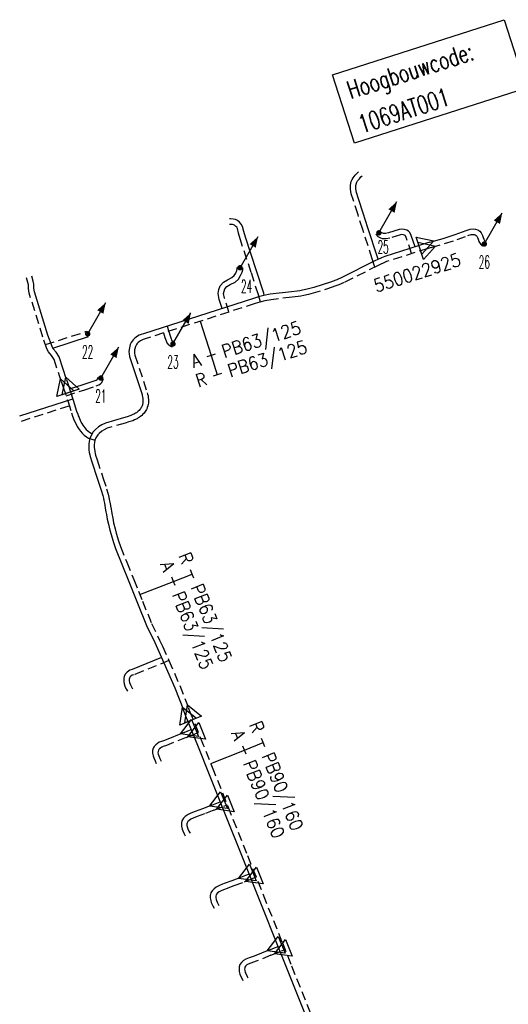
# Model space of a CAD drawing. Header units: millimetres. Extents: x 0 to 118212815, y 0 to 488348790.
# Tile 23 of 143: x 114486889 to 114520787, y 486299097 to 486367423. Entities that reach past the tile are written whole.
import ezdxf
from ezdxf.enums import TextEntityAlignment as Align

# ---------------------------------------------------------------- set-up
doc = ezdxf.new("R2010")
doc.units = ezdxf.units.MM
doc.header["$LTSCALE"] = 200
doc.linetypes.add('HIDDEN2', pattern=[4.7625, 3.175, -1.5875])
for name, color, linetype in [('WW-C-hoogbouw', 7, 'Continuous'), ('WW-C-stijgstrang', 7, 'Continuous'), ('WW-C-VERLOOP', 7, 'Continuous'), ('WW-I-diam', 7, 'Continuous'), ('WW-I-info', 7, 'Continuous'), ('WW-L-aanvoer', 3, 'Continuous'), ('WW-L-retour', 3, 'HIDDEN2')]:
    doc.layers.add(name, color=color, linetype=linetype)
doc.styles.add('DIN17', font='ROMANS.SHX', dxfattribs={"width": 0.9})

# ---------------------------------------------------------------- blocks, each defined once
blk = doc.blocks.new('LR-VERL')
at = {"color": 0, "linetype": 'ByBlock', "lineweight": -2}
blk.add_lwpolyline([(1.08, 0), (-1.08, -1.25), (-1.08, 1.25)], close=True, dxfattribs=at)
blk = doc.blocks.new('LR-styg')
at = {"color": 0, "lineweight": -3}
blk.add_line((0, 0), (2.5, 4.33), dxfattribs=at)
at = {"color": 0, "lineweight": -3, "const_width": 0.375}
blk.add_lwpolyline([(-0.19, 0, 1), (0.19, 0, 1)], format="xyb", close=True, dxfattribs=at)
at = {"color": 0, "lineweight": -3}
blk.add_solid([(2.5, 4.33), (1.32, 3.28), (2.18, 2.78)], dxfattribs=at)
at = {"color": 7, "linetype": 'ByBlock', "lineweight": -2, "style": 'DIN17', "width": 0.5}
blk.add_attdef('*1', text='', height=1.8, dxfattribs=at).set_placement((0, -2.5), align=Align.MIDDLE)
blk = doc.blocks.new('LR-DIAB2')
at = {"color": 0, "linetype": 'Continuous', "lineweight": -3}
blk.add_line((0, 5), (0, 7.8), dxfattribs=at)
at = {"color": 0, "lineweight": -3}
blk.add_line((0, 0), (0, 5), dxfattribs=at)
for points in [[(0.61, 7.8), (0, 7.8), (-0.61, 7.8)], [(0.61, 5), (0, 5), (-0.61, 5)]]:
    blk.add_lwpolyline(points, dxfattribs=at)
at = {"color": 1, "lineweight": -3, "style": 'DIN17', "width": 0.9}
for tag, p in [('*1', (-1.61, 7.8)), ('*2', (-1.61, 5.02))]:
    blk.add_attdef(tag, text='', height=1.8, dxfattribs=at).set_placement(p, align=Align.MIDDLE_RIGHT)
for tag, p in [('*11', (1.61, 7.8)), ('*12', (1.61, 5))]:
    blk.add_attdef(tag, text='', height=1.8, dxfattribs=at).set_placement(p, align=Align.MIDDLE_LEFT)
blk = doc.blocks.new('LR-DIAO2')
at = {"color": 0, "lineweight": -3}
blk.add_line((0, 0), (0, -5), dxfattribs=at)
at = {"color": 0, "linetype": 'Continuous', "lineweight": -3}
blk.add_line((0, -5), (0, -7.8), dxfattribs=at)
at = {"color": 0, "lineweight": -3}
for points in [[(0.61, -5), (0, -5), (-0.61, -5)], [(0.61, -7.8), (0, -7.8), (-0.61, -7.8)]]:
    blk.add_lwpolyline(points, dxfattribs=at)
at = {"color": 1, "lineweight": -3, "style": 'DIN17', "width": 0.9}
for tag, p in [('*1', (-1.61, -5)), ('*2', (-1.61, -7.78))]:
    blk.add_attdef(tag, text='', height=1.8, dxfattribs=at).set_placement(p, align=Align.MIDDLE_RIGHT)
for tag, p in [('*11', (1.61, -5)), ('*12', (1.61, -7.8))]:
    blk.add_attdef(tag, text='', height=1.8, dxfattribs=at).set_placement(p, align=Align.MIDDLE_LEFT)
blk = doc.blocks.new('LR-hyp')
at = {"color": 7, "linetype": 'ByBlock', "lineweight": -3, "style": 'DIN17', "width": 0.9}
blk.add_attdef('*1', text='', height=1.8, dxfattribs=at).set_placement((0, 0), align=Align.MIDDLE)
at = {"color": 7, "linetype": 'ByBlock', "lineweight": -2, "style": 'DIN17', "width": 0.9, "flags": 1}
blk.add_attdef('*2', text='', height=1.8, dxfattribs=at).set_placement((0, -5), align=Align.MIDDLE)
blk = doc.blocks.new('LR-hoogb')
at = {"color": 0, "linetype": 'ByBlock', "lineweight": -3}
blk.add_lwpolyline([(-12.5, 5), (12.5, 5), (12.5, -5), (-12.5, -5)], close=True, dxfattribs=at)
at = {"color": 7, "linetype": 'Continuous', "lineweight": -3, "style": 'DIN17', "width": 0.7}
blk.add_text('Hoogbouwcode:', height=2.5, dxfattribs=at).set_placement((-11.15, 1))
at = {"color": 0, "linetype": 'ByBlock', "lineweight": -3, "style": 'DIN17', "width": 0.7}
for tag, p in [('*1', (-11.15, -4)), ('*2', (-11.15, -9))]:
    blk.add_attdef(tag, p, '', height=2.5, dxfattribs=at)

msp = doc.modelspace()

# ---------------------------------------------------------------- linework, layer by layer
at = {"layer": 'WW-L-aanvoer'}
for p, q in [((114510566, 486356514), (114510653, 486356597)), ((114510216, 486355689), (114510218, 486355915)), ((114510218, 486355915), (114510246, 486356075)), ((114510246, 486356075), (114510279, 486356150)), ((114510279, 486356150), (114510334, 486356237)), ((114510334, 486356237), (114510452, 486356387)), ((114510452, 486356387), (114510566, 486356514)), ((114510256, 486355424), (114510216, 486355689)), ((114510399, 486354992), (114510256, 486355424)), ((114510725, 486354008), (114510399, 486354992)), ((114511048, 486352975), (114510725, 486354008)), ((114501510, 486353599), (114501443, 486353599)), ((114501700, 486353589), (114501510, 486353599)), ((114501852, 486353557), (114501700, 486353589)), ((114501992, 486353478), (114501852, 486353557)), ((114502144, 486353362), (114501992, 486353478)), ((114502258, 486353238), (114502144, 486353362)), ((114502350, 486353064), (114502258, 486353238)), ((114502439, 486352714), (114502350, 486353064)), ((114502543, 486352330), (114502439, 486352714)), ((114511713, 486350937), (114511048, 486352975)), ((114512001, 486352652), (114511989, 486352689)), ((114512023, 486352639), (114512001, 486352652)), ((114512089, 486352608), (114512023, 486352639)), ((114512133, 486352595), (114512089, 486352608)), ((114512210, 486352587), (114512133, 486352595)), ((114512272, 486352590), (114512210, 486352587)), ((114512470, 486352627), (114512272, 486352590)), ((114513214, 486352868), (114512470, 486352627)), ((114513384, 486352897), (114513214, 486352868)), ((114513594, 486352874), (114513384, 486352897)), ((114513757, 486352819), (114513594, 486352874)), ((114513861, 486352754), (114513757, 486352819)), ((114513966, 486352648), (114513861, 486352754)), ((114514055, 486352445), (114513966, 486352648)), ((114516259, 486352250), (114517107, 486352522)), ((114517107, 486352522), (114517859, 486352805)), ((114517859, 486352805), (114518144, 486352887)), ((114518144, 486352887), (114518341, 486352910)), ((114518341, 486352910), (114518519, 486352891)), ((114518519, 486352891), (114518673, 486352829)), ((114518673, 486352829), (114518802, 486352741)), ((114518802, 486352741), (114518909, 486352631)), ((114518909, 486352631), (114519003, 486352449)), ((114503320, 486350000), (114502543, 486352330)), ((114515102, 486351911), (114512214, 486350991)), ((114514321, 486351662), (114514055, 486352445)), ((114515339, 486351985), (114515102, 486351911)), ((114515339, 486351985), (114516259, 486352250)), ((114519003, 486352449), (114519048, 486352312)), ((114519048, 486352312), (114519084, 486352189)), ((114519084, 486352189), (114519135, 486352109)), ((114519135, 486352109), (114519162, 486352075)), ((114519162, 486352075), (114519191, 486352041)), ((114519191, 486352041), (114519236, 486352007)), ((114511529, 486350679), (114509248, 486349530)), ((114511724, 486350782), (114511529, 486350679)), ((114511758, 486350798), (114511713, 486350937)), ((114511995, 486350907), (114511724, 486350782)), ((114512214, 486350991), (114511995, 486350907)), ((114501776, 486349677), (114501877, 486349838)), ((114501877, 486349838), (114501956, 486350027)), ((114501956, 486350027), (114501980, 486350129)), ((114501980, 486350129), (114501986, 486350221)), ((114503815, 486348446), (114503320, 486350000)), ((114487832, 486349284), (114487725, 486349618)), ((114487874, 486349074), (114487832, 486349284)), ((114487876, 486348799), (114487874, 486349074)), ((114500789, 486348956), (114501029, 486349198)), ((114501029, 486349198), (114501304, 486349379)), ((114501304, 486349379), (114501615, 486349535)), ((114501615, 486349535), (114501776, 486349677)), ((114508516, 486349240), (114507299, 486348850)), ((114508570, 486349257), (114508516, 486349240)), ((114508886, 486349372), (114508570, 486349257)), ((114509248, 486349530), (114508886, 486349372)), ((114487922, 486348538), (114487876, 486348799)), ((114488852, 486345529), (114487922, 486348538)), ((114500649, 486348423), (114500702, 486348690)), ((114500724, 486348014), (114500649, 486348423)), ((114500702, 486348690), (114500789, 486348956)), ((114503860, 486348284), (114503815, 486348446)), ((114505741, 486348542), (114504272, 486348368)), ((114506150, 486348589), (114505741, 486348542)), ((114506335, 486348617), (114506150, 486348589)), ((114506520, 486348651), (114506335, 486348617)), ((114506833, 486348720), (114506520, 486348651)), ((114507299, 486348850), (114506833, 486348720)), ((114503104, 486348083), (114495471, 486345633)), ((114500929, 486347385), (114500724, 486348014)), ((114503454, 486348185), (114503104, 486348083)), ((114503823, 486348276), (114503454, 486348185)), ((114504272, 486348368), (114503823, 486348276)), ((114497114, 486346160), (114497325, 486345495)), ((114489134, 486344733), (114488852, 486345529)), ((114489183, 486344636), (114491664, 486345442)), ((114494632, 486345021), (114494562, 486344884)), ((114494693, 486345115), (114494632, 486345021)), ((114494764, 486345204), (114494693, 486345115)), ((114494849, 486345291), (114494764, 486345204)), ((114494961, 486345386), (114494849, 486345291)), ((114495061, 486345454), (114494961, 486345386)), ((114495184, 486345523), (114495061, 486345454)), ((114495320, 486345583), (114495184, 486345523)), ((114495471, 486345633), (114495320, 486345583)), ((114497325, 486345495), (114497398, 486345265)), ((114497398, 486345265), (114497427, 486345192)), ((114497427, 486345192), (114497465, 486345148)), ((114497465, 486345148), (114497484, 486345135)), ((114497484, 486345135), (114497527, 486345115)), ((114497527, 486345115), (114497550, 486345112)), ((114489211, 486344580), (114489134, 486344733)), ((114489412, 486344351), (114489211, 486344580)), ((114489625, 486344016), (114489412, 486344351)), ((114494481, 486344547), (114494470, 486344383)), ((114494470, 486344383), (114494481, 486344230)), ((114494497, 486344663), (114494481, 486344547)), ((114494562, 486344884), (114494497, 486344663)), ((114490131, 486342453), (114489625, 486344016)), ((114494481, 486344230), (114494509, 486344055)), ((114494509, 486344055), (114495378, 486341417)), ((114490131, 486342453), (114490254, 486342100)), ((114491288, 486342103), (114492053, 486342362)), ((114492053, 486342362), (114492190, 486342418)), ((114492190, 486342418), (114492254, 486342461)), ((114492254, 486342461), (114492278, 486342484)), ((114492278, 486342484), (114492314, 486342550)), ((114492314, 486342550), (114492335, 486342613)), ((114490254, 486342100), (114490606, 486341017)), ((114490349, 486341806), (114491288, 486342103)), ((114486889, 486339931), (114490576, 486341110)), ((114490606, 486341017), (114490835, 486340265)), ((114495378, 486341417), (114495396, 486341344)), ((114495396, 486341344), (114495418, 486341244)), ((114495418, 486341244), (114495433, 486341133)), ((114495436, 486340862), (114495425, 486340786)), ((114495433, 486341133), (114495439, 486341054)), ((114495440, 486340923), (114495436, 486340862)), ((114495439, 486341054), (114495441, 486340985)), ((114495441, 486340985), (114495440, 486340923)), ((114490835, 486340265), (114490917, 486340038)), ((114495039, 486340194), (114494981, 486340150)), ((114495109, 486340253), (114495039, 486340194)), ((114495169, 486340308), (114495109, 486340253)), ((114495224, 486340367), (114495169, 486340308)), ((114495289, 486340452), (114495224, 486340367)), ((114495322, 486340506), (114495289, 486340452)), ((114495343, 486340543), (114495322, 486340506)), ((114495359, 486340576), (114495343, 486340543)), ((114495376, 486340617), (114495359, 486340576)), ((114495385, 486340640), (114495376, 486340617)), ((114495399, 486340683), (114495385, 486340640)), ((114495405, 486340703), (114495399, 486340683)), ((114495414, 486340742), (114495405, 486340703)), ((114495425, 486340786), (114495414, 486340742)), ((114490917, 486340038), (114490955, 486339938)), ((114490955, 486339938), (114491004, 486339810)), ((114491004, 486339810), (114491116, 486339566)), ((114491116, 486339566), (114491208, 486339392)), ((114494096, 486339798), (114492834, 486339424)), ((114494347, 486339870), (114494096, 486339798)), ((114494606, 486339951), (114494347, 486339870)), ((114494698, 486339992), (114494606, 486339951)), ((114494848, 486340067), (114494698, 486339992)), ((114494914, 486340107), (114494848, 486340067)), ((114494981, 486340150), (114494914, 486340107)), ((114491208, 486339392), (114491280, 486339275)), ((114491280, 486339275), (114491398, 486339110)), ((114491398, 486339110), (114491501, 486338985)), ((114491501, 486338985), (114491609, 486338885)), ((114491609, 486338885), (114491735, 486338791)), ((114491994, 486338834), (114491836, 486338572)), ((114492138, 486338994), (114491994, 486338834)), ((114492365, 486339181), (114492138, 486338994)), ((114492577, 486339307), (114492365, 486339181)), ((114492834, 486339424), (114492577, 486339307)), ((114491705, 486338153), (114491679, 486337976)), ((114491747, 486338358), (114491705, 486338153)), ((114491735, 486338791), (114491837, 486338735)), ((114491836, 486338572), (114491747, 486338358)), ((114491837, 486338735), (114491888, 486338712)), ((114491888, 486338712), (114491916, 486338704)), ((114491679, 486337976), (114491682, 486337718)), ((114491682, 486337718), (114491693, 486337572)), ((114491693, 486337572), (114491718, 486337398)), ((114491718, 486337398), (114491755, 486337231)), ((114491755, 486337231), (114491789, 486337100)), ((114491789, 486337100), (114491901, 486336752)), ((114491901, 486336752), (114492296, 486335545)), ((114492296, 486335545), (114492551, 486334766)), ((114492551, 486334766), (114492653, 486334398)), ((114492653, 486334398), (114492697, 486334212)), ((114492697, 486334212), (114492728, 486334064)), ((114492728, 486334064), (114492764, 486333873)), ((114492764, 486333873), (114492851, 486333384)), ((114492851, 486333384), (114492872, 486333263)), ((114492872, 486333263), (114492903, 486333089)), ((114492903, 486333089), (114492968, 486332765)), ((114492968, 486332765), (114493039, 486332425)), ((114493039, 486332425), (114493144, 486332002)), ((114493144, 486332002), (114493225, 486331691)), ((114493225, 486331691), (114493392, 486331141)), ((114493392, 486331141), (114493534, 486330734)), ((114493534, 486330734), (114493964, 486329639)), ((114493964, 486329639), (114494452, 486328442)), ((114494452, 486328442), (114494782, 486327631)), ((114494782, 486327631), (114495057, 486326929)), ((114495057, 486326929), (114495688, 486325377)), ((114495688, 486325377), (114496254, 486324193)), ((114496254, 486324193), (114496445, 486323793)), ((114496445, 486323793), (114496890, 486322800)), ((114496732, 486323153), (114494703, 486322328)), ((114496890, 486322800), (114497646, 486321063)), ((114494146, 486321875), (114494108, 486321696)), ((114494232, 486322024), (114494146, 486321875)), ((114494350, 486322155), (114494232, 486322024)), ((114494528, 486322274), (114494350, 486322155)), ((114494703, 486322328), (114494528, 486322274)), ((114494108, 486321696), (114494109, 486321504)), ((114494109, 486321504), (114494140, 486321340)), ((114494140, 486321340), (114494216, 486321114)), ((114494216, 486321114), (114494302, 486320949)), ((114497646, 486321063), (114498248, 486319539)), ((114494302, 486320949), (114494363, 486320823)), ((114498380, 486319209), (114498248, 486319536)), ((114499295, 486316938), (114498380, 486319209)), ((114498303, 486317966), (114496945, 486317412)), ((114498303, 486317966), (114498549, 486318067)), ((114498549, 486318067), (114498799, 486318168)), ((114496222, 486316990), (114496157, 486316866)), ((114496333, 486317114), (114496222, 486316990)), ((114496452, 486317205), (114496333, 486317114)), ((114496575, 486317287), (114496452, 486317205)), ((114496721, 486317339), (114496575, 486317287)), ((114496945, 486317412), (114496721, 486317339)), ((114496113, 486316718), (114496101, 486316532)), ((114496101, 486316532), (114496139, 486316348)), ((114496157, 486316866), (114496113, 486316718)), ((114496139, 486316348), (114496191, 486316194)), ((114500056, 486315032), (114499295, 486316938)), ((114496191, 486316194), (114496276, 486316002)), ((114496276, 486316002), (114496368, 486315810)), ((114501214, 486312132), (114500056, 486315032)), ((114500225, 486312914), (114499572, 486312667)), ((114500225, 486312914), (114500559, 486313052)), ((114500559, 486313052), (114500806, 486313152)), ((114498582, 486312273), (114498369, 486312133)), ((114498767, 486312363), (114498582, 486312273)), ((114499063, 486312484), (114498767, 486312363)), ((114499572, 486312667), (114499063, 486312484)), ((114498143, 486311819), (114498112, 486311656)), ((114498112, 486311656), (114498117, 486311464)), ((114498247, 486312007), (114498143, 486311819)), ((114498369, 486312133), (114498247, 486312007)), ((114502299, 486309414), (114501214, 486312132)), ((114498117, 486311464), (114498160, 486311243)), ((114498160, 486311243), (114498204, 486311125)), ((114498204, 486311125), (114498294, 486310931)), ((114498294, 486310931), (114498378, 486310784)), ((114503660, 486306004), (114502299, 486309414)), ((114502810, 486308133), (114502564, 486308033)), ((114500954, 486307424), (114500743, 486307334)), ((114501080, 486307470), (114500954, 486307424)), ((114501608, 486307664), (114501080, 486307470)), ((114502197, 486307885), (114501608, 486307664)), ((114502564, 486308033), (114502197, 486307885)), ((114500149, 486306822), (114500113, 486306636)), ((114500231, 486306974), (114500149, 486306822)), ((114500375, 486307114), (114500231, 486306974)), ((114500524, 486307224), (114500375, 486307114)), ((114500743, 486307334), (114500524, 486307224)), ((114500113, 486306636), (114500110, 486306481)), ((114500110, 486306481), (114500145, 486306290)), ((114500145, 486306290), (114500184, 486306163)), ((114500184, 486306163), (114500239, 486306028)), ((114500239, 486306028), (114500294, 486305923)), ((114500294, 486305923), (114500370, 486305773)), ((114504749, 486303278), (114503660, 486306004)), ((114505371, 486301720), (114504749, 486303278)), ((114504172, 486302859), (114503154, 486302438)), ((114504172, 486302859), (114504563, 486303017)), ((114504563, 486303017), (114504812, 486303119)), ((114502271, 486301996), (114502171, 486301850)), ((114502422, 486302145), (114502271, 486301996)), ((114502585, 486302240), (114502422, 486302145)), ((114502809, 486302318), (114502585, 486302240)), ((114503154, 486302438), (114502809, 486302318)), ((114502125, 486301696), (114502108, 486301541)), ((114502108, 486301541), (114502126, 486301368)), ((114502171, 486301850), (114502125, 486301696)), ((114502126, 486301368), (114502171, 486301196)), ((114506714, 486298356), (114505371, 486301720)), ((114502171, 486301196), (114502219, 486301073)), ((114502219, 486301073), (114502320, 486300865)), ((114502320, 486300865), (114502377, 486300756))]:
    msp.add_line(p, q, dxfattribs=at)
at = {"layer": 'WW-L-retour'}
for p, q in [((114510022, 486356456), (114510161, 486356632)), ((114510161, 486356632), (114510293, 486356778)), ((114510293, 486356778), (114510390, 486356871)), ((114509836, 486355662), (114509838, 486355950)), ((114509838, 486355950), (114509880, 486356188)), ((114509880, 486356188), (114509943, 486356329)), ((114509943, 486356329), (114510022, 486356456)), ((114509885, 486355336), (114509836, 486355662)), ((114510038, 486354873), (114509885, 486355336)), ((114510363, 486353892), (114510038, 486354873)), ((114510686, 486352860), (114510363, 486353892)), ((114501501, 486353219), (114501445, 486353219)), ((114501651, 486353211), (114501501, 486353219)), ((114501716, 486353197), (114501651, 486353211)), ((114501783, 486353160), (114501716, 486353197)), ((114501887, 486353080), (114501783, 486353160)), ((114501945, 486353017), (114501887, 486353080)), ((114501993, 486352927), (114501945, 486353017)), ((114502071, 486352617), (114501993, 486352927)), ((114502179, 486352220), (114502071, 486352617)), ((114511351, 486350819), (114510686, 486352860)), ((114511655, 486352486), (114511627, 486352573)), ((114511700, 486352414), (114511655, 486352486)), ((114513306, 486352498), (114512564, 486352258)), ((114513396, 486352513), (114513306, 486352498)), ((114513512, 486352501), (114513396, 486352513)), ((114513593, 486352474), (114513512, 486352501)), ((114513622, 486352455), (114513593, 486352474)), ((114517979, 486352444), (114518218, 486352513)), ((114518218, 486352513), (114518343, 486352527)), ((114518343, 486352527), (114518426, 486352519)), ((114518426, 486352519), (114518493, 486352492)), ((114518493, 486352492), (114518556, 486352448)), ((114502959, 486349882), (114502179, 486352220)), ((114511766, 486352349), (114511700, 486352414)), ((114511846, 486352302), (114511766, 486352349)), ((114511953, 486352251), (114511846, 486352302)), ((114512059, 486352220), (114511953, 486352251)), ((114512202, 486352206), (114512059, 486352220)), ((114512317, 486352212), (114512202, 486352206)), ((114512564, 486352258), (114512317, 486352212)), ((114513646, 486352431), (114513622, 486352455)), ((114513700, 486352308), (114513646, 486352431)), ((114514082, 486351187), (114513700, 486352308)), ((114515445, 486351619), (114516369, 486351886)), ((114516369, 486351886), (114517232, 486352163)), ((114517232, 486352163), (114517979, 486352444)), ((114518556, 486352448), (114518598, 486352406)), ((114518598, 486352406), (114518652, 486352301)), ((114518652, 486352301), (114518685, 486352200)), ((114518685, 486352200), (114518734, 486352031)), ((114518734, 486352031), (114518827, 486351885)), ((114518827, 486351885), (114518870, 486351832)), ((114518870, 486351832), (114518927, 486351765)), ((114515218, 486351549), (114512340, 486350632)), ((114515445, 486351619), (114515218, 486351549)), ((114518927, 486351765), (114519004, 486351706)), ((114511536, 486350257), (114511351, 486350819)), ((114511893, 486350441), (114511703, 486350341)), ((114512143, 486350557), (114511893, 486350441)), ((114512340, 486350632), (114512143, 486350557)), ((114502215, 486349662), (114502318, 486349909)), ((114502318, 486349909), (114502358, 486350074)), ((114502358, 486350074), (114502365, 486350198)), ((114503450, 486348337), (114502959, 486349882)), ((114511703, 486350341), (114509410, 486349186)), ((114487463, 486349189), (114487363, 486349502)), ((114487494, 486349034), (114487463, 486349189)), ((114501495, 486349050), (114501829, 486349218)), ((114501829, 486349218), (114502068, 486349428)), ((114502068, 486349428), (114502215, 486349662)), ((114509410, 486349186), (114509027, 486349019)), ((114487497, 486348764), (114487494, 486349034)), ((114487552, 486348448), (114487497, 486348764)), ((114488494, 486345403), (114487552, 486348448)), ((114501036, 486348420), (114501070, 486348594)), ((114501093, 486348108), (114501036, 486348420)), ((114501070, 486348594), (114501122, 486348753)), ((114501122, 486348753), (114501271, 486348902)), ((114501271, 486348902), (114501495, 486349050)), ((114507408, 486348486), (114506926, 486348351)), ((114508633, 486348878), (114507408, 486348486)), ((114508694, 486348898), (114508633, 486348878)), ((114509027, 486349019), (114508694, 486348898)), ((114503215, 486347720), (114495589, 486345272)), ((114501409, 486347140), (114501093, 486348108)), ((114503552, 486347818), (114503215, 486347720)), ((114503592, 486347828), (114503450, 486348337)), ((114503907, 486347905), (114503552, 486347818)), ((114504333, 486347993), (114503907, 486347905)), ((114505785, 486348165), (114504333, 486347993)), ((114506200, 486348213), (114505785, 486348165)), ((114506397, 486348242), (114506200, 486348213)), ((114506595, 486348278), (114506397, 486348242)), ((114506926, 486348351), (114506595, 486348278)), ((114488681, 486344872), (114491547, 486345804)), ((114496867, 486345682), (114496963, 486345380)), ((114488783, 486344583), (114488494, 486345403)), ((114495108, 486345012), (114495049, 486344952)), ((114495191, 486345083), (114495108, 486345012)), ((114495261, 486345131), (114495191, 486345083)), ((114495354, 486345183), (114495261, 486345131)), ((114495457, 486345228), (114495354, 486345183)), ((114495589, 486345272), (114495457, 486345228)), ((114496963, 486345380), (114497040, 486345137)), ((114497040, 486345137), (114497098, 486344991)), ((114497098, 486344991), (114497209, 486344863)), ((114488893, 486344366), (114488783, 486344583)), ((114489107, 486344122), (114488893, 486344366)), ((114494859, 486344508), (114494851, 486344383)), ((114494851, 486344383), (114494859, 486344274)), ((114494870, 486344583), (114494859, 486344508)), ((114494859, 486344274), (114494880, 486344145)), ((114494917, 486344743), (114494870, 486344583)), ((114494961, 486344831), (114494917, 486344743)), ((114495001, 486344892), (114494961, 486344831)), ((114495049, 486344952), (114495001, 486344892)), ((114497209, 486344863), (114497295, 486344803)), ((114497295, 486344803), (114497420, 486344747)), ((114497420, 486344747), (114497496, 486344736)), ((114489279, 486343853), (114489107, 486344122)), ((114489767, 486342346), (114489279, 486343853)), ((114494880, 486344145), (114495744, 486341522)), ((114489767, 486342346), (114489892, 486341983)), ((114492493, 486342163), (114492584, 486342252)), ((114492584, 486342252), (114492663, 486342397)), ((114492663, 486342397), (114492695, 486342491)), ((114489892, 486341983), (114490244, 486340903)), ((114490105, 486341330), (114491406, 486341742)), ((114491406, 486341742), (114492186, 486342006)), ((114492186, 486342006), (114492368, 486342081)), ((114492368, 486342081), (114492493, 486342163)), ((114490244, 486340903), (114490474, 486340145)), ((114495744, 486341522), (114495766, 486341431)), ((114495766, 486341431), (114495793, 486341310)), ((114495793, 486341310), (114495811, 486341173)), ((114495811, 486341173), (114495819, 486341074)), ((114495820, 486340907), (114495814, 486340821)), ((114495819, 486341074), (114495821, 486340988)), ((114495821, 486340988), (114495820, 486340907)), ((114487005, 486339569), (114490326, 486340631)), ((114495603, 486340236), (114495513, 486340120)), ((114495651, 486340314), (114495603, 486340236)), ((114495680, 486340367), (114495651, 486340314)), ((114495706, 486340421), (114495680, 486340367)), ((114495728, 486340474), (114495706, 486340421)), ((114495742, 486340509), (114495728, 486340474)), ((114495764, 486340575), (114495742, 486340509)), ((114495773, 486340608), (114495764, 486340575)), ((114495783, 486340651), (114495773, 486340608)), ((114495799, 486340715), (114495783, 486340651)), ((114495814, 486340821), (114495799, 486340715)), ((114490474, 486340145), (114490560, 486339906)), ((114490560, 486339906), (114490600, 486339802)), ((114490600, 486339802), (114490653, 486339663)), ((114490653, 486339663), (114490775, 486339397)), ((114494456, 486339506), (114494203, 486339433)), ((114494739, 486339594), (114494456, 486339506)), ((114494861, 486339648), (114494739, 486339594)), ((114495032, 486339735), (114494861, 486339648)), ((114495115, 486339785), (114495032, 486339735)), ((114495199, 486339839), (114495115, 486339785)), ((114495274, 486339896), (114495199, 486339839)), ((114495361, 486339967), (114495274, 486339896)), ((114495437, 486340039), (114495361, 486339967)), ((114495513, 486340120), (114495437, 486340039)), ((114490775, 486339397), (114490877, 486339204)), ((114490877, 486339204), (114490962, 486339065)), ((114490962, 486339065), (114491097, 486338878)), ((114491097, 486338878), (114491225, 486338723)), ((114492585, 486338870), (114492402, 486338718)), ((114492753, 486338970), (114492585, 486338870)), ((114492967, 486339067), (114492753, 486338970)), ((114494203, 486339433), (114492967, 486339067)), ((114491225, 486338723), (114491366, 486338593)), ((114491366, 486338593), (114491529, 486338471)), ((114491529, 486338471), (114491668, 486338394)), ((114491668, 486338394), (114491753, 486338357)), ((114491753, 486338357), (114492111, 486338243)), ((114492112, 486338245), (114492079, 486338088)), ((114492176, 486338400), (114492112, 486338245)), ((114492301, 486338606), (114492176, 486338400)), ((114492402, 486338718), (114492301, 486338606)), ((114492079, 486338088), (114492060, 486337951)), ((114492060, 486337951), (114492062, 486337734)), ((114492062, 486337734), (114492071, 486337614)), ((114492071, 486337614), (114492092, 486337466)), ((114492092, 486337466), (114492124, 486337320)), ((114492124, 486337320), (114492154, 486337206)), ((114492154, 486337206), (114492260, 486336875)), ((114492260, 486336875), (114492658, 486335661)), ((114492658, 486335661), (114492916, 486334875)), ((114492916, 486334875), (114493021, 486334492)), ((114493021, 486334492), (114493068, 486334294)), ((114493068, 486334294), (114493100, 486334138)), ((114493100, 486334138), (114493137, 486333942)), ((114493137, 486333942), (114493226, 486333450)), ((114493226, 486333450), (114493247, 486333328)), ((114493247, 486333328), (114493276, 486333160)), ((114493276, 486333160), (114493340, 486332843)), ((114493340, 486332843), (114493408, 486332516)), ((114493408, 486332516), (114493512, 486332096)), ((114493512, 486332096), (114493591, 486331794)), ((114493591, 486331794), (114493753, 486331259)), ((114493753, 486331259), (114493891, 486330866)), ((114493891, 486330866), (114494317, 486329780)), ((114494317, 486329780), (114494804, 486328585)), ((114494804, 486328585), (114495135, 486327771)), ((114495135, 486327771), (114495410, 486327070)), ((114495410, 486327070), (114496036, 486325531)), ((114496036, 486325531), (114496597, 486324357)), ((114496597, 486324357), (114496790, 486323953)), ((114496790, 486323953), (114497237, 486322954)), ((114497239, 486322949), (114494831, 486321970)), ((114497237, 486322954), (114497997, 486321209)), ((114494505, 486321737), (114494488, 486321657)), ((114494541, 486321799), (114494505, 486321737)), ((114494601, 486321865), (114494541, 486321799)), ((114494693, 486321927), (114494601, 486321865)), ((114494831, 486321970), (114494693, 486321927)), ((114494488, 486321657), (114494489, 486321541)), ((114494489, 486321541), (114494509, 486321435)), ((114494509, 486321435), (114494566, 486321263)), ((114494566, 486321263), (114494641, 486321120)), ((114494641, 486321120), (114494705, 486320989)), ((114497997, 486321209), (114498602, 486319679)), ((114498725, 486319369), (114498600, 486319678)), ((114499648, 486317079), (114498725, 486319369)), ((114498445, 486317614), (114499051, 486317861)), ((114499051, 486317861), (114499293, 486317959)), ((114496746, 486316945), (114496673, 486316896)), ((114496844, 486316979), (114496746, 486316945)), ((114497076, 486317055), (114496844, 486316979)), ((114498445, 486317614), (114497076, 486317055)), ((114500409, 486315173), (114499648, 486317079)), ((114496489, 486316651), (114496484, 486316559)), ((114496484, 486316559), (114496507, 486316448)), ((114496511, 486316721), (114496489, 486316651)), ((114496507, 486316448), (114496546, 486316332)), ((114496537, 486316772), (114496511, 486316721)), ((114496592, 486316835), (114496537, 486316772)), ((114496546, 486316332), (114496621, 486316160)), ((114496673, 486316896), (114496592, 486316835)), ((114496621, 486316160), (114496710, 486315974)), ((114501566, 486312273), (114500409, 486315173)), ((114501044, 486312839), (114501299, 486312942)), ((114499704, 486312310), (114499199, 486312130)), ((114500367, 486312562), (114499704, 486312310)), ((114500367, 486312562), (114501044, 486312839)), ((114502652, 486309555), (114501566, 486312273)), ((114498505, 486311689), (114498493, 486311626)), ((114498493, 486311626), (114498496, 486311506)), ((114498496, 486311506), (114498527, 486311347)), ((114498555, 486311779), (114498505, 486311689)), ((114498612, 486311838), (114498555, 486311779)), ((114498771, 486311942), (114498612, 486311838)), ((114498922, 486312016), (114498771, 486311942)), ((114499199, 486312130), (114498922, 486312016)), ((114498527, 486311347), (114498555, 486311272)), ((114498555, 486311272), (114498632, 486311105)), ((114498632, 486311105), (114498708, 486310972)), ((114504013, 486306145), (114502652, 486309555)), ((114502339, 486307533), (114501740, 486307308)), ((114503054, 486307822), (114502339, 486307533)), ((114503303, 486307923), (114503054, 486307822)), ((114500511, 486306693), (114500492, 486306596)), ((114500538, 486306742), (114500511, 486306693)), ((114500621, 486306824), (114500538, 486306742)), ((114500723, 486306899), (114500621, 486306824)), ((114500903, 486306989), (114500723, 486306899)), ((114501094, 486307070), (114500903, 486306989)), ((114501212, 486307114), (114501094, 486307070)), ((114501740, 486307308), (114501212, 486307114)), ((114500492, 486306596), (114500491, 486306512)), ((114500491, 486306512), (114500515, 486306381)), ((114500515, 486306381), (114500543, 486306291)), ((114500543, 486306291), (114500584, 486306188)), ((114500584, 486306188), (114500632, 486306097)), ((114500632, 486306097), (114500709, 486305944)), ((114505102, 486303418), (114504013, 486306145)), ((114505724, 486301861), (114505102, 486303418)), ((114504314, 486302506), (114505056, 486302807)), ((114505056, 486302807), (114505305, 486302909)), ((114502934, 486301959), (114502745, 486301893)), ((114503289, 486302083), (114502934, 486301959)), ((114504314, 486302506), (114503289, 486302083)), ((114502499, 486301621), (114502490, 486301540)), ((114502490, 486301540), (114502501, 486301436)), ((114502518, 486301684), (114502499, 486301621)), ((114502501, 486301436), (114502533, 486301314)), ((114502564, 486301751), (114502518, 486301684)), ((114502533, 486301314), (114502567, 486301225)), ((114502655, 486301841), (114502564, 486301751)), ((114502745, 486301893), (114502655, 486301841)), ((114507067, 486298497), (114505724, 486301861)), ((114502567, 486301225), (114502659, 486301036)), ((114502659, 486301036), (114502713, 486300933))]:
    msp.add_line(p, q, dxfattribs=at)

# ---------------------------------------------------------------- block references
at = {"layer": 'WW-C-hoogbouw', "linetype": 'Continuous'}
ref = msp.add_blockref('LR-hoogb', (114515313, 486363133), dxfattribs=dict(at, xscale=499.9999999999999, yscale=499.9999999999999, zscale=499.9999999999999, rotation=17.78828290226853))
ref.add_attrib('*1', '1069AT001', (114510617, 486359525), dxfattribs={"layer": '0', "color": 7, "linetype": 'ByBlock', "lineweight": -3, "height": 1250, "rotation": 17.78828, "style": 'DIN17', "width": 0.7})
at = {"layer": 'WW-C-stijgstrang', "linetype": 'Continuous'}
ref = msp.add_blockref('LR-styg', (114511808, 486352631), dxfattribs=dict(at, xscale=500, yscale=500, zscale=500))
ref.add_attrib('*1', '25', dxfattribs={"layer": '0', "color": 1, "linetype": 'ByBlock', "lineweight": -2, "height": 900, "style": 'DIN17', "width": 0.5}).set_placement((114512105, 486351640), align=Align.MIDDLE)
ref = msp.add_blockref('LR-styg', (114519120, 486351856), dxfattribs=dict(at, xscale=500, yscale=500, zscale=500))
ref.add_attrib('*1', '26', dxfattribs={"layer": '0', "color": 1, "linetype": 'ByBlock', "lineweight": -2, "height": 900, "style": 'DIN17', "width": 0.5}).set_placement((114519120, 486350606), align=Align.MIDDLE)
ref = msp.add_blockref('LR-styg', (114502175, 486350209), dxfattribs=dict(at, xscale=500, yscale=500, zscale=500))
ref.add_attrib('*1', '24', dxfattribs={"layer": '0', "color": 1, "linetype": 'ByBlock', "lineweight": -2, "height": 900, "style": 'DIN17', "width": 0.5}).set_placement((114502626, 486348917), align=Align.MIDDLE)
ref = msp.add_blockref('LR-styg', (114491606, 486345623), dxfattribs=dict(at, xscale=500, yscale=500, zscale=500))
ref.add_attrib('*1', '22', dxfattribs={"layer": '0', "color": 1, "linetype": 'ByBlock', "lineweight": -2, "height": 900, "style": 'DIN17', "width": 0.5}).set_placement((114491606, 486344373), align=Align.MIDDLE)
ref = msp.add_blockref('LR-styg', (114497523, 486344924), dxfattribs=dict(at, xscale=500, yscale=500, zscale=500))
ref.add_attrib('*1', '23', dxfattribs={"layer": '0', "color": 1, "linetype": 'ByBlock', "lineweight": -2, "height": 900, "style": 'DIN17', "width": 0.5}).set_placement((114497523, 486343674), align=Align.MIDDLE)
ref = msp.add_blockref('LR-styg', (114492515, 486342552), dxfattribs=dict(at, xscale=500, yscale=500, zscale=500))
ref.add_attrib('*1', '21', dxfattribs={"layer": '0', "color": 1, "linetype": 'ByBlock', "lineweight": -2, "height": 900, "style": 'DIN17', "width": 0.5}).set_placement((114492515, 486341302), align=Align.MIDDLE)
at = {"layer": 'WW-C-VERLOOP', "linetype": 'Continuous', "xscale": 500, "yscale": 500, "zscale": 500}
for p, rotation in [((114515102, 486351911), 17.6596), ((114515218, 486351549), 17.6596), ((114489892, 486341983), 108.0398), ((114490254, 486342100), 108.0398), ((114498380, 486319209), 111.9425), ((114498725, 486319369), 111.9425), ((114498549, 486318067), 202.1083), ((114499051, 486317861), 202.1083), ((114500559, 486313052), 202.1083), ((114501044, 486312839), 202.1083), ((114502564, 486308033), 202.1083), ((114503054, 486307822), 202.1083), ((114504563, 486303017), 202.1083), ((114505056, 486302807), 202.1083)]:
    msp.add_blockref('LR-VERL', p, dxfattribs=dict(at, rotation=rotation))
at = {"layer": 'WW-I-diam', "linetype": 'Continuous', "xscale": 500, "yscale": 500, "zscale": 500}
for name, p, rotation, values in [('LR-DIAO2', (114499402, 486346496), 17.79798587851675, {'*1': 'A', '*11': 'PB63/125', '*2': 'R', '*12': 'PB63/125'}), ('LR-DIAB2', (114495228, 486327533), 291.4126118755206, {'*1': 'R', '*11': 'PB63/125', '*2': 'A', '*12': 'PB63/125'}), ('LR-DIAB2', (114500155, 486315809), 291.7653893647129, {'*1': 'R', '*11': 'PB90/160', '*2': 'A', '*12': 'PB90/160'})]:
    msp.add_blockref(name, p, dxfattribs=dict(at, rotation=rotation)).add_auto_attribs(values)
at = {"layer": 'WW-I-info', "linetype": 'Continuous'}
ref = msp.add_blockref('LR-hyp', (114514461, 486349864), dxfattribs=dict(at, xscale=500.0000000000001, yscale=500.0000000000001, zscale=500.0000000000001, rotation=17.78909142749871))
ref.add_attrib('*1', '550022925', dxfattribs={"layer": '0', "color": 0, "linetype": 'ByBlock', "lineweight": -3, "height": 900, "rotation": 17.76565, "style": 'DIN17', "width": 0.9}).set_placement((114514461, 486349864), align=Align.MIDDLE)

doc.saveas('drawing.dxf')
